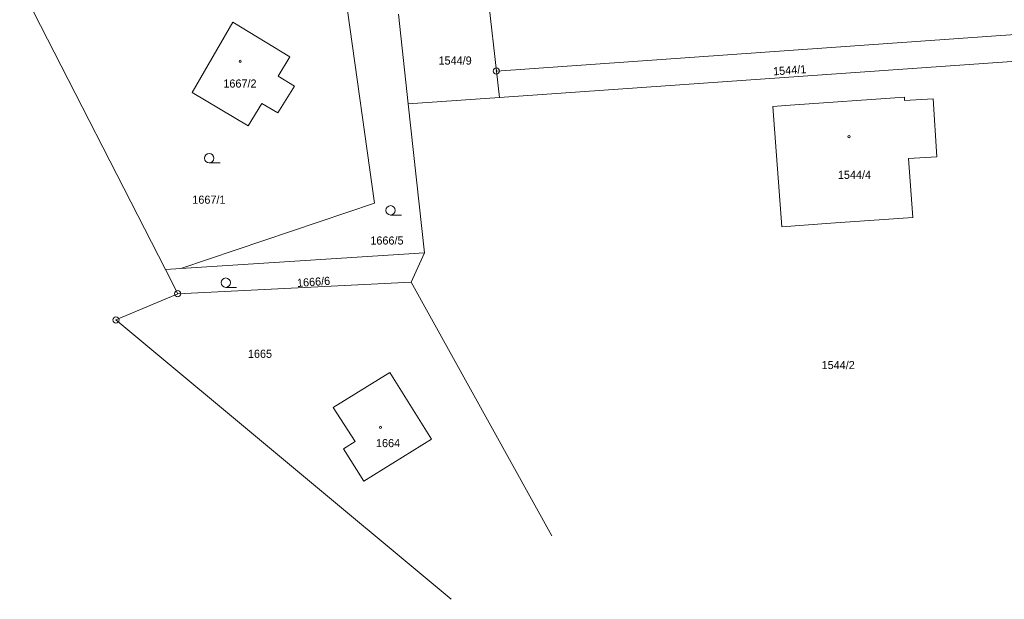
# Model space of a CAD drawing. Header units: metres. Extents: x -457056 to -456407, y -1113260 to -1112665.
# Tile 5 of 16: x -456820 to -456741, y -1113260 to -1113214. Entities that reach past the tile are written whole.
import ezdxf
from ezdxf.enums import TextEntityAlignment as Align

# ---------------------------------------------------------------- set-up
doc = ezdxf.new("R2010")
doc.units = ezdxf.units.M
for name, color, linetype, lineweight in [('KM_doplnkovy_popis', 7, 'Continuous', 0), ('KM_Parcelni_cislo', 7, 'Continuous', 0), ('KM_Plochy_katastr', 7, 'Continuous', 0), ('KM_Vlastnicka_hranice', 7, 'Continuous', 0)]:
    doc.layers.add(name, color=color, linetype=linetype, lineweight=lineweight)
doc.styles.add('Style-cs_Working', font='cs_Working.shx')

# ---------------------------------------------------------------- blocks, each defined once
blk = doc.blocks.new('4.02')
at = {"layer": 'KM_Plochy_katastr', "color": 251, "linetype": 'Continuous', "lineweight": 0}
blk.add_circle((-0.01, 0), 0.175, dxfattribs=at)
blk = doc.blocks.new('3.04')
at = {"layer": 'KM_Plochy_katastr', "color": 251, "linetype": 'Continuous', "lineweight": 0}
blk.add_line((0.01, 0), (1.76, 0), dxfattribs=at)
blk.add_circle((0.01, 0.75), 0.75, dxfattribs=at)
blk = doc.blocks.new('1.05')
at = {"layer": 'KM_doplnkovy_popis', "color": 251, "linetype": 'Continuous', "lineweight": 0}
for radius in [0.5, 0.0303]:
    blk.add_circle((0, 0), radius, dxfattribs=at)

msp = doc.modelspace()

# ---------------------------------------------------------------- linework, layer by layer
at = {"layer": 'KM_Vlastnicka_hranice', "linetype": 'Continuous'}
for p, q in [((-456808.13, -1113233.7), (-456819.8, -1113210.87)), ((-456781.61, -1113217.8), (-456782.22, -1113212.43)), ((-456788.67, -1113220.43), (-456789.45, -1113213.25)), ((-456781.37, -1113219.92), (-456729.02, -1113216.23)), ((-456781.61, -1113217.8), (-456781.37, -1113219.92)), ((-456781.37, -1113219.92), (-456788.67, -1113220.43)), ((-456787.37, -1113232.36), (-456788.67, -1113220.43)), ((-456806.88, -1113233.62), (-456787.37, -1113232.36)), ((-456787.37, -1113232.36), (-456788.45, -1113234.71)), ((-456808.13, -1113233.7), (-456806.88, -1113233.62)), ((-456807.14, -1113235.63), (-456808.13, -1113233.7)), ((-456788.45, -1113234.71), (-456807.14, -1113235.63)), ((-456788.45, -1113234.71), (-456777.164, -1113255.008))]:
    msp.add_line(p, q, dxfattribs=at)
at = {"layer": 'KM_Vlastnicka_hranice', "linetype": 'Continuous', "flags": 128}
for points in [[(-456793.54, -1113212.94), (-456791.37, -1113228.37), (-456806.88, -1113233.62)], [(-456805.99, -1113219.52), (-456802.73, -1113213.88), (-456798.15, -1113216.65), (-456799.09, -1113218.21), (-456797.79, -1113219.01), (-456799.13, -1113221.16), (-456800.41, -1113220.4), (-456801.49, -1113222.19), (-456805.99, -1113219.52)], [(-456729.02, -1113216.23), (-456729.12, -1113214.11), (-456781.61, -1113217.8)], [(-456758.09, -1113220.54), (-456748.93, -1113219.89), (-456748.91, -1113220.16), (-456746.63, -1113220.03), (-456746.34, -1113224.66), (-456748.59, -1113224.81), (-456748.26, -1113229.52), (-456754.82, -1113229.99), (-456758.75, -1113230.27), (-456759.47, -1113220.64), (-456758.09, -1113220.54)], [(-456807.14, -1113235.63), (-456812.09, -1113237.73), (-456785.227, -1113260.098)], [(-456786.81, -1113247.27), (-456790.16, -1113241.95), (-456794.69, -1113244.75), (-456792.92, -1113247.47), (-456793.86, -1113248.06), (-456792.24, -1113250.65), (-456786.81, -1113247.27)]]:
    msp.add_lwpolyline(points, dxfattribs=at)

# ---------------------------------------------------------------- block references
at = {"layer": 'KM_doplnkovy_popis', "linetype": 'Continuous', "xscale": 0.5, "yscale": 0.5, "zscale": 0.5}
for p in [(-456781.61, -1113217.8), (-456807.14, -1113235.63), (-456812.09, -1113237.73)]:
    msp.add_blockref('1.05', p, dxfattribs=at)
at = {"layer": 'KM_Plochy_katastr', "linetype": 'Continuous', "xscale": 0.5, "yscale": 0.5, "zscale": 0.5}
for name, p in [('4.02', (-456802.13, -1113217.02)), ('4.02', (-456753.36, -1113223.05)), ('3.04', (-456804.62, -1113225.16)), ('3.04', (-456790.1, -1113229.33)), ('3.04', (-456803.3, -1113235.12)), ('4.02', (-456790.89, -1113246.33))]:
    msp.add_blockref(name, p, dxfattribs=at)

# ---------------------------------------------------------------- texts
at = {"layer": 'KM_Parcelni_cislo', "linetype": 'Continuous', "style": 'Style-cs_Working'}
for s, p in [('1544/9', (-456784.92, -1113217.284)), ('1667/2', (-456802.157, -1113219.125)), ('1544/4', (-456752.93, -1113226.435)), ('1667/1', (-456804.644, -1113228.425)), ('1666/5', (-456790.381, -1113231.694)), ('1665', (-456800.552, -1113240.765))]:
    msp.add_text(s, height=0.65, dxfattribs=at).set_placement(p, align=Align.CENTER)
for s, p in [('1544/1', (-456758.095, -1113218.059)), ('1666/6', (-456796.237, -1113235.002))]:
    msp.add_text(s, height=0.65, rotation=4, dxfattribs=at).set_placement(p, align=Align.CENTER)
msp.add_text('1544/2', height=0.65, dxfattribs=at).set_placement((-456755.56, -1113241.665))
msp.add_text('1664', height=0.65, dxfattribs=at).set_placement((-456790.292, -1113247.591), align=Align.MIDDLE_CENTER)

doc.saveas('drawing.dxf')
